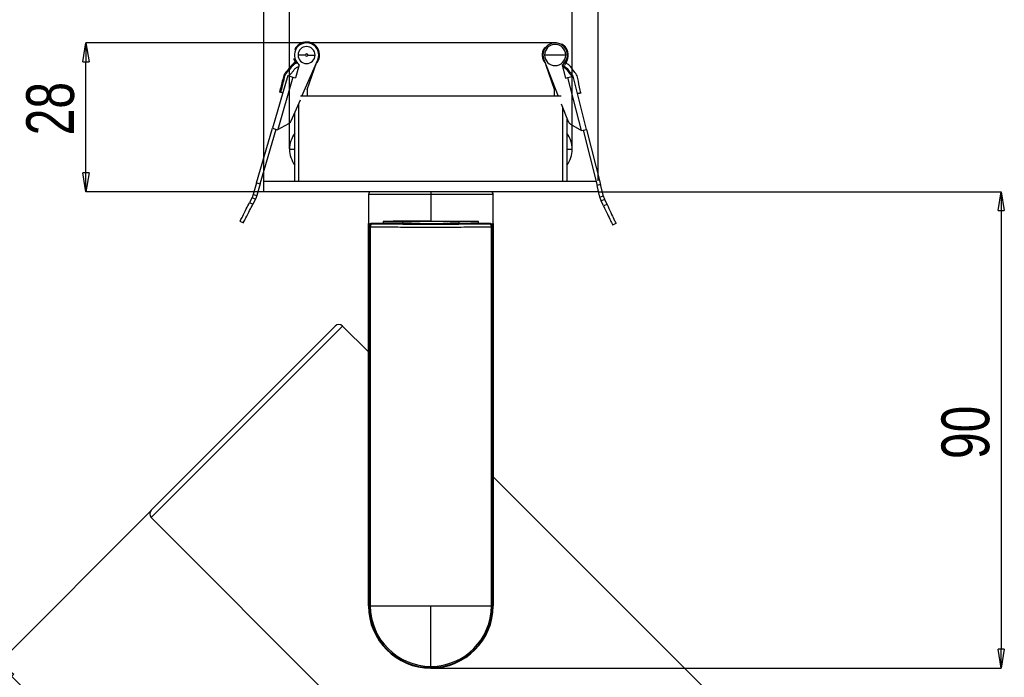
# Model space of a CAD drawing. Header units: millimetres. Extents: x 105 to 699, y 61 to 481.
# Tile 10 of 25: x 208 to 394, y 197 to 321. Entities that reach past the tile are written whole.
import ezdxf

# ---------------------------------------------------------------- set-up
doc = ezdxf.new("R2010")
doc.units = ezdxf.units.MM
doc.header["$PDSIZE"] = -1
doc.linetypes.add('SLD-Solid', pattern=[0])
doc.layers.add('FORMAT', color=7, linetype='SLD-Solid')
doc.styles.add('SLDTEXTSTYLE0', font='TXT', dxfattribs={"width": 0.75})
doc.dimstyles.new('SLDDIMSTYLE0', dxfattribs={"dimtxt": 9, "dimasz": 3.556, "dimexe": 0, "dimexo": 0.0625, "dimgap": 2.25, "dimtad": 1, "dimdec": 0, "dimrnd": 1e-09, "dimzin": 12, "dimdsep": 46, "dimtxsty": 'SLDTEXTSTYLE0', "dimblk1": 'CLOSED', "dimblk2": 'CLOSED', "dimsah": 1, "dimcen": 0.09, "dimadec": 0, "dimazin": 3, "dimtfac": 1, "dimtofl": 0, "dimtmove": 0, "dimatfit": 3, "dimldrblk": 'CLOSED', "dimfxl": 1, "dimfrac": 2, "dimtolj": 1, "dimtzin": 12, "dimarcsym": 0})

# ---------------------------------------------------------------- blocks, each defined once
blk = doc.blocks.new('_Closed')
at = {"color": 0, "linetype": 'ByBlock', "lineweight": -2}
for p, q in [((-1, 0.166667), (0, 0)), ((-1, 0.166667), (-1, -0.166667)), ((0, 0), (-1, -0.166667)), ((0, 0), (-1, 0))]:
    blk.add_line(p, q, dxfattribs=at)
blk = doc.blocks.new('_D')
at = {"color": 0, "linetype": 'SLD-Solid', "lineweight": -2}
for p, q in [((232.95, 228.71), (204.18, 199.94)), ((318.1, 86.06), (206.7, 197.42)), ((358.07, 121.01), (320.61, 83.54))]:
    blk.add_line(p, q, dxfattribs=at)
at = {"layer": 'Defpoints', "color": 0, "linetype": 'SLD-Solid'}
for p in [(232.99, 228.76), (204.18, 199.94), (358.11, 121.05)]:
    blk.add_point(p, dxfattribs=at)
at = {"color": 0, "linetype": 'SLD-Solid', "lineweight": -2, "xscale": 3.556, "yscale": 3.556, "zscale": 3.556}
for p, rotation in [((204.18, 199.94), 135.0087284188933), ((320.61, 83.54), 315.0087284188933)]:
    blk.add_blockref('_Closed', p, dxfattribs=dict(at, rotation=rotation))
at = {"color": 0, "linetype": 'SLD-Solid', "lineweight": 18, "insert": (266.81, 153.23), "char_height": 9, "attachment_point": 2, "rotation": 315.0087, "style": 'SLDTEXTSTYLE0'}
blk.add_mtext('\\A1;165', dxfattribs=at)
blk = doc.blocks.new('_D_1')
at = {"color": 0, "linetype": 'SLD-Solid', "lineweight": -2}
for p, q in [((254.18, 290.8), (254.18, 353.54)), ((257.73, 353.54), (313.62, 353.54)), ((317.18, 290.8), (317.18, 353.54))]:
    blk.add_line(p, q, dxfattribs=at)
at = {"layer": 'Defpoints', "color": 0, "linetype": 'SLD-Solid'}
for p in [(317.18, 353.54), (254.18, 290.73), (317.18, 290.73)]:
    blk.add_point(p, dxfattribs=at)
at = {"color": 0, "linetype": 'SLD-Solid', "lineweight": -2, "xscale": 3.556, "yscale": 3.556, "zscale": 3.556, "rotation": 180}
blk.add_blockref('_Closed', (254.18, 353.54), dxfattribs=at)
at = {"color": 0, "linetype": 'SLD-Solid', "lineweight": -2, "xscale": 3.556, "yscale": 3.556, "zscale": 3.556}
blk.add_blockref('_Closed', (317.18, 353.54), dxfattribs=at)
at = {"color": 0, "linetype": 'SLD-Solid', "lineweight": 18, "insert": (285.91, 364.79), "char_height": 9, "attachment_point": 2, "style": 'SLDTEXTSTYLE0'}
blk.add_mtext('\\A1;63', dxfattribs=at)
blk = doc.blocks.new('_D_2')
at = {"color": 0, "linetype": 'SLD-Solid', "lineweight": -2}
for p, q in [((309.04, 316.78), (220.68, 316.78)), ((220.68, 292.29), (220.68, 313.23)), ((254.11, 288.73), (220.68, 288.73))]:
    blk.add_line(p, q, dxfattribs=at)
at = {"layer": 'Defpoints', "color": 0, "linetype": 'SLD-Solid'}
for p in [(220.68, 316.78), (309.1, 316.78), (254.18, 288.73)]:
    blk.add_point(p, dxfattribs=at)
at = {"color": 0, "linetype": 'SLD-Solid', "lineweight": -2, "xscale": 3.556, "yscale": 3.556, "zscale": 3.556}
for p, rotation in [((220.68, 316.78), 90), ((220.68, 288.73), 270)]:
    blk.add_blockref('_Closed', p, dxfattribs=dict(at, rotation=rotation))
at = {"color": 0, "linetype": 'SLD-Solid', "lineweight": 18, "insert": (209.43, 304.38), "char_height": 9, "attachment_point": 2, "rotation": 90, "style": 'SLDTEXTSTYLE0'}
blk.add_mtext('\\A1;28', dxfattribs=at)
blk = doc.blocks.new('_D_3')
at = {"color": 0, "linetype": 'SLD-Solid', "lineweight": -2}
for p, q in [((317.24, 288.73), (393.15, 288.73)), ((393.15, 285.18), (393.15, 202.54)), ((285.74, 198.98), (393.15, 198.98))]:
    blk.add_line(p, q, dxfattribs=at)
at = {"layer": 'Defpoints', "color": 0, "linetype": 'SLD-Solid'}
for p in [(317.18, 288.73), (285.68, 198.98), (393.15, 198.98)]:
    blk.add_point(p, dxfattribs=at)
at = {"color": 0, "linetype": 'SLD-Solid', "lineweight": -2, "xscale": 3.556, "yscale": 3.556, "zscale": 3.556}
for p, rotation in [((393.15, 288.73), 90), ((393.15, 198.98), 270)]:
    blk.add_blockref('_Closed', p, dxfattribs=dict(at, rotation=rotation))
at = {"color": 0, "linetype": 'SLD-Solid', "lineweight": 18, "insert": (381.9, 243.4), "char_height": 9, "attachment_point": 2, "rotation": 90, "style": 'SLDTEXTSTYLE0'}
blk.add_mtext('\\A1;90', dxfattribs=at)
blk = doc.blocks.new('_D_5')
at = {"layer": 'Defpoints', "color": 0}
for p in [(312.3, 336.02), (259.05, 296.73), (312.3, 296.73)]:
    blk.add_point(p, dxfattribs=at)
at = {"layer": 'FORMAT', "color": 0, "lineweight": -2}
for p, q in [((259.05, 296.8), (259.05, 336.02)), ((262.61, 336.02), (308.74, 336.02)), ((312.3, 296.8), (312.3, 336.02))]:
    blk.add_line(p, q, dxfattribs=at)
at = {"layer": 'FORMAT', "color": 0, "lineweight": -2, "xscale": 3.556, "yscale": 3.556, "zscale": 3.556, "rotation": 180}
blk.add_blockref('_Closed', (259.05, 336.02), dxfattribs=at)
at = {"layer": 'FORMAT', "color": 0, "lineweight": -2, "xscale": 3.556, "yscale": 3.556, "zscale": 3.556}
blk.add_blockref('_Closed', (312.3, 336.02), dxfattribs=at)
at = {"layer": 'FORMAT', "color": 0, "insert": (285.91, 347.27), "char_height": 9, "attachment_point": 2, "style": 'SLDTEXTSTYLE0'}
blk.add_mtext('\\A1;53', dxfattribs=at)

msp = doc.modelspace()

# ---------------------------------------------------------------- linework, layer by layer
at = {"color": 7, "linetype": 'SLD-Solid', "lineweight": 25}
for p, q in [((306.96, 313.64), (309.68, 306.73)), ((311.1, 314.48), (307.1, 314.48)), ((260.88, 312.64), (260.17, 310.2)), ((260.71, 312.03), (260.62, 312.25)), ((261.39, 306.73), (264.36, 313.57)), ((262.37, 308.01), (264.12, 313.02)), ((308.98, 308.01), (307.42, 312.48)), ((310.4, 312.59), (311.03, 310.13)), ((258.73, 310.61), (255.84, 300.69)), ((259.69, 310.34), (256.81, 300.45)), ((258.73, 310.61), (259.69, 310.34)), ((259.69, 310.34), (260.17, 310.2)), ((311.03, 310.13), (311.51, 310.25)), ((311.51, 310.25), (312.48, 310.5)), ((314.05, 300.27), (311.51, 310.25)), ((315.03, 300.48), (312.48, 310.5)), ((262.37, 308.01), (262.37, 306.73)), ((308.98, 306.73), (308.98, 308.01)), ((310.25, 306.73), (261.1, 306.73)), ((259.36, 302.06), (261.1, 306.07)), ((260.78, 290.73), (260.78, 305.33)), ((310.25, 305.3), (311.56, 301.97)), ((310.57, 290.73), (310.57, 304.48)), ((260.05, 290.73), (260.05, 303.66)), ((311.3, 302.64), (311.3, 290.73)), ((252.84, 290.39), (255.84, 300.69)), ((255.84, 300.69), (256.77, 300.42)), ((256.81, 300.45), (258.92, 301.58)), ((311.99, 301.47), (314.05, 300.27)), ((253.52, 290.19), (256.52, 300.5)), ((256.77, 300.42), (256.79, 300.42)), ((314.09, 300.24), (314.07, 300.24)), ((314.09, 300.24), (315.03, 300.48)), ((314.35, 300.31), (316.99, 289.91)), ((315.03, 300.48), (317.67, 290.08)), ((259.05, 296.73), (260.05, 296.73)), ((311.3, 296.73), (312.3, 296.73)), ((252.84, 290.39), (252.21, 288.2)), ((252.84, 290.39), (253.52, 290.19)), ((253.52, 290.19), (252.88, 288.01)), ((254.18, 290.73), (316.78, 290.73)), ((254.18, 288.73), (254.18, 290.73)), ((317.67, 290.08), (316.99, 289.91)), ((317.55, 287.7), (316.99, 289.91)), ((318.23, 287.87), (317.67, 290.08)), ((251.98, 287.63), (251.51, 286.7)), ((251.98, 287.63), (252.61, 287.31)), ((252.21, 288.2), (252.88, 288.01)), ((317.18, 288.73), (254.18, 288.73)), ((273.93, 288.23), (273.93, 282.78)), ((285.68, 288.23), (273.93, 288.23)), ((285.68, 288.73), (285.68, 288.23)), ((285.68, 288.23), (285.68, 283.2)), ((297.43, 288.23), (285.68, 288.23)), ((297.43, 282.78), (297.43, 288.23)), ((317.18, 288.73), (317.18, 289.18)), ((318.23, 287.87), (317.55, 287.7)), ((251.51, 286.7), (252.13, 286.39)), ((252.61, 287.31), (252.13, 286.39)), ((318.44, 287.29), (317.8, 286.99)), ((318.24, 286.05), (317.8, 286.99)), ((318.88, 286.35), (318.24, 286.05)), ((318.88, 286.35), (318.44, 287.29)), ((249.71, 283.17), (250.34, 282.85)), ((273.93, 282.77), (273.93, 282.77)), ((273.93, 282.24), (273.93, 282.77)), ((273.93, 282.31), (273.93, 282.77)), ((273.93, 282.23), (274.04, 282.12)), ((273.93, 282.23), (273.93, 282.23)), ((273.93, 210.73), (273.93, 282.23)), ((274.01, 282.51), (274.01, 282.51)), ((274.27, 282.12), (274.04, 282.12)), ((274.04, 210.73), (274.04, 282.12)), ((274.27, 282.12), (274.27, 210.73)), ((274.54, 282.62), (274.43, 282.73)), ((280.1, 282.73), (274.43, 282.73)), ((276.72, 283.13), (280.4, 283.13)), ((276.72, 283.13), (276.72, 282.73)), ((280.4, 282.73), (280.4, 283.13)), ((294.64, 283.13), (290.95, 283.13)), ((290.95, 283.13), (290.95, 282.73)), ((296.93, 282.73), (291.25, 282.73)), ((294.64, 282.73), (294.64, 283.13)), ((296.93, 282.73), (296.82, 282.62)), ((297.08, 210.73), (297.08, 282.12)), ((297.32, 282.12), (297.08, 282.12)), ((297.32, 282.12), (297.43, 282.23)), ((297.32, 282.12), (297.32, 210.73)), ((297.34, 282.51), (297.34, 282.51)), ((297.43, 282.77), (297.42, 282.77)), ((297.42, 282.77), (297.42, 282.31)), ((297.43, 271.51), (297.43, 282.77)), ((297.43, 282.23), (297.43, 282.23)), ((297.43, 282.23), (297.43, 210.73)), ((320.55, 282.76), (319.91, 282.46)), ((269.05, 263.41), (232.99, 227.34)), ((232.99, 228.76), (267.64, 263.41)), ((269.05, 263.41), (273.93, 258.54)), ((297.43, 235.05), (336.94, 195.54)), ((232.99, 227.34), (300.89, 159.47)), ((273.93, 210.73), (274.04, 210.73)), ((274.04, 210.73), (274.27, 210.73)), ((274.27, 210.73), (285.68, 210.73)), ((285.68, 210.73), (297.08, 210.73)), ((285.68, 199.33), (285.68, 210.73)), ((297.08, 210.73), (297.32, 210.73)), ((297.32, 210.73), (297.43, 210.73))]:
    msp.add_line(p, q, dxfattribs=at)
at = {"color": 7, "linetype": 'SLD-Solid', "lineweight": 25, "flags": 128}
for points in [[(260.74, 312.75), (260.76, 312.72), (260.84, 312.57)], [(274.54, 282.62), (274.49, 282.61), (274.44, 282.58), (274.39, 282.54), (274.35, 282.48), (274.32, 282.4), (274.29, 282.31), (274.28, 282.22), (274.27, 282.12)], [(296.82, 282.62), (294.95, 282.61), (292.99, 282.59), (290.96, 282.58), (288.87, 282.57), (286.74, 282.57), (284.61, 282.57), (282.49, 282.57), (280.4, 282.58), (278.36, 282.59), (276.4, 282.61), (274.54, 282.62)], [(297.08, 282.12), (297.08, 282.22), (297.06, 282.31), (297.04, 282.4), (297, 282.48), (296.96, 282.54), (296.92, 282.58), (296.87, 282.61), (296.82, 282.62)]]:
    msp.add_lwpolyline(points, dxfattribs=at)
at = {"color": 7, "linetype": 'SLD-Solid', "lineweight": 25}
for centre, radius, start, end in [((262.25, 314.48), 2.3, 336.4797, 156.4797), ((262.25, 314.48), 1.6, 0, 180), ((309.1, 314.48), 2.3, 304.6069, 201.5419), ((309.1, 314.48), 2, 0, 180), ((262.25, 314.48), 2.3, 156.4797, 233.4147), ((262.25, 314.48), 1.6, 180, 0), ((262.25, 314.48), 0.22, 0, 180), ((262.25, 314.48), 0.22, 180, 0), ((309.1, 314.48), 2, 180, 0), ((312.4, 311.65), 2.1, 148.5896, 157.8406), ((264.05, 296.73), 5, 143.1301, 180), ((307.3, 296.73), 5, 0, 36.8699), ((264.05, 296.73), 5, 180, 216.8699), ((307.3, 296.73), 5, 323.1301, 0), ((274.43, 288.23), 0.5, 90, 180), ((296.93, 288.23), 0.5, 0, 90), ((274.54, 282.12), 0.5, 90.003, 179.9796), ((296.82, 282.12), 0.5, 0.0204, 89.997), ((268.34, 262.7), 1, 45.0087, 135.0087), ((233.7, 228.05), 1, 135.0087, 225.0087), ((285.68, 210.73), 11.75, 180, 0), ((285.68, 210.73), 11.64, 180, 0), ((285.68, 210.73), 11.41, 180, 270), ((285.68, 210.73), 11.41, 270, 0)]:
    msp.add_arc(centre, radius, start, end, dxfattribs=at)
for points, knots in [([(264.06, 312.83), (264.18, 312.97), (264.41, 313.27), (264.63, 313.79), (264.72, 314.36), (264.68, 314.94), (264.51, 315.49), (264.22, 315.98), (263.82, 316.4), (263.33, 316.71), (262.79, 316.9), (262.21, 316.95), (261.64, 316.88), (261.1, 316.67), (260.62, 316.33), (260.25, 315.94), (260.1, 315.63), (260.04, 315.49)], [0, 0, 0, 0, 0.064793, 0.132463, 0.200045, 0.267486, 0.33517, 0.402953, 0.470738, 0.538504, 0.606314, 0.674196, 0.742146, 0.810112, 0.87814, 0.946277, 1, 1, 1, 1]), ([(307.13, 315.87), (307.03, 315.73), (306.78, 315.38), (306.63, 314.7), (306.69, 313.94), (306.91, 313.31), (307.17, 313.02), (307.26, 312.92)], [0, 0, 0, 0, 0.160877, 0.398786, 0.636179, 0.873773, 1, 1, 1, 1]), ([(310.56, 311.98), (310.61, 312.1), (310.73, 312.42), (311.12, 312.84), (311.39, 313.47), (311.56, 314.17), (311.55, 314.91), (311.31, 315.62), (310.9, 316.21), (310.52, 316.45), (310.36, 316.56)], [0, 0, 0, 0, 0.0736162, 0.1909408, 0.3257149, 0.4606316, 0.6013941, 0.7439764, 0.8861718, 1, 1, 1, 1]), ([(260.17, 313.05), (260.08, 313.21), (259.95, 313.46), (259.91, 313.74), (259.9, 313.84)], [0, 0, 0, 0, 0.660972, 1, 1, 1, 1]), ([(262.03, 314.48), (261.92, 314.48), (261.69, 314.48), (261.21, 314.48), (260.87, 314.48), (260.65, 314.48)], [0, 0, 0, 0, 0.280212, 0.559851, 1, 1, 1, 1]), ([(262.47, 314.48), (262.59, 314.48), (262.82, 314.48), (263.3, 314.48), (263.64, 314.48), (263.85, 314.48)], [0, 0, 0, 0, 0.280212, 0.559851, 1, 1, 1, 1]), ([(260.43, 313.14), (260.42, 313.14), (260.27, 313.12), (259.85, 312.93), (259.32, 312.42), (258.86, 311.85), (258.47, 311.38), (258.1, 310.96), (257.89, 310.41), (257.62, 309.24), (257.36, 308.29), (257.15, 307.5)], [0, 0, 0, 0, 0.0046227, 0.0667472, 0.1997059, 0.3224331, 0.3898614, 0.4694508, 0.5648984, 0.6445232, 1, 1, 1, 1]), ([(260.59, 312.98), (260.58, 312.98), (260.46, 312.97), (260.22, 312.88), (259.85, 312.69), (259.53, 312.37), (259.08, 311.79), (258.51, 311.22), (258.08, 310.47), (257.83, 309.23), (257.56, 308.24), (257.34, 307.46)], [0, 0, 0, 0, 0.0031369, 0.0562945, 0.1093833, 0.1875092, 0.2559426, 0.438575, 0.5435905, 0.6361062, 1, 1, 1, 1]), ([(258.97, 310.57), (258.98, 310.58), (259.11, 310.8), (259.44, 311.13), (259.84, 311.61), (260.15, 312.02), (260.47, 312.22), (260.68, 312.3), (260.78, 312.3), (260.78, 312.3)], [0, 0, 0, 0, 0.014085, 0.294675, 0.548054, 0.748692, 0.882354, 0.996317, 1, 1, 1, 1]), ([(310.66, 312.2), (310.76, 312.16), (311.12, 312.01), (311.52, 311.33), (311.99, 310.83), (312.23, 310.48), (312.26, 310.44)], [0, 0, 0, 0, 0.137136, 0.475167, 0.93547, 1, 1, 1, 1]), ([(310.74, 312.38), (310.78, 312.37), (310.9, 312.33), (311.25, 312.11), (311.67, 311.45), (312.22, 310.94), (312.42, 310.53), (312.44, 310.48)], [0, 0, 0, 0, 0.045559, 0.144102, 0.472064, 0.94512, 1, 1, 1, 1]), ([(313.96, 307.33), (313.78, 308.06), (313.52, 309.12), (313.31, 310.58), (312.54, 311.51), (311.98, 312.45), (311.35, 312.85), (311.14, 312.98)], [0, 0, 0, 0, 0.344927, 0.505053, 0.658458, 0.88799, 1, 1, 1, 1]), ([(257.34, 307.46), (257.3, 307.47), (257.21, 307.49), (257.15, 307.5), (257.16, 307.5), (257.16, 307.5)], [0, 0, 0, 0, 0.415862, 0.830815, 1, 1, 1, 1]), ([(257.78, 307.34), (257.74, 307.35), (257.65, 307.37), (257.49, 307.42), (257.39, 307.44), (257.34, 307.46)], [0, 0, 0, 0, 0.269117, 0.633212, 1, 1, 1, 1]), ([(313.95, 307.33), (313.95, 307.33), (313.96, 307.33), (313.89, 307.32), (313.76, 307.29), (313.6, 307.25), (313.44, 307.22), (313.36, 307.2), (313.32, 307.19)], [0, 0, 0, 0, 0.112894, 0.303593, 0.494001, 0.684842, 0.874849, 1, 1, 1, 1]), ([(258.92, 301.58), (259.02, 301.65), (259.21, 301.78), (259.31, 301.98), (259.36, 302.06)], [0, 0, 0, 0, 0.559962, 1, 1, 1, 1]), ([(311.56, 301.97), (311.62, 301.86), (311.72, 301.66), (311.91, 301.53), (311.99, 301.47)], [0, 0, 0, 0, 0.5608459, 1, 1, 1, 1]), ([(256.81, 300.45), (256.81, 300.44), (256.79, 300.44), (256.78, 300.43), (256.77, 300.42)], [0, 0, 0, 0, 0.559516, 1, 1, 1, 1]), ([(256.81, 300.45), (256.81, 300.44), (256.8, 300.43), (256.8, 300.42), (256.79, 300.42)], [0, 0, 0, 0, 0.559549, 1, 1, 1, 1]), ([(314.09, 300.24), (314.08, 300.25), (314.07, 300.26), (314.06, 300.26), (314.05, 300.27)], [0, 0, 0, 0, 0.560482, 1, 1, 1, 1]), ([(314.07, 300.24), (314.07, 300.24), (314.06, 300.25), (314.05, 300.26), (314.05, 300.27)], [0, 0, 0, 0, 0.560452, 1, 1, 1, 1]), ([(252.21, 288.2), (252.17, 288.09), (252.11, 287.9), (252.02, 287.71), (251.98, 287.63)], [0, 0, 0, 0, 0.559957, 1, 1, 1, 1]), ([(252.88, 288.01), (252.84, 287.87), (252.76, 287.64), (252.65, 287.41), (252.61, 287.31)], [0, 0, 0, 0, 0.559957, 1, 1, 1, 1]), ([(317.8, 286.99), (317.75, 287.12), (317.65, 287.35), (317.58, 287.59), (317.55, 287.7)], [0, 0, 0, 0, 0.559957, 1, 1, 1, 1]), ([(318.44, 287.29), (318.39, 287.4), (318.31, 287.58), (318.26, 287.78), (318.23, 287.87)], [0, 0, 0, 0, 0.559957, 1, 1, 1, 1]), ([(249.71, 283.17), (249.75, 283.24), (249.82, 283.37), (250.3, 284.31), (250.89, 285.48), (251.3, 286.3), (251.51, 286.7)], [0, 0, 0, 0, 0.278848, 0.557913, 0.779221, 1, 1, 1, 1]), ([(250.34, 282.85), (250.37, 282.92), (250.44, 283.05), (250.92, 284), (251.51, 285.16), (251.93, 285.98), (252.13, 286.39)], [0, 0, 0, 0, 0.278848, 0.557913, 0.779221, 1, 1, 1, 1]), ([(318.24, 286.05), (318.49, 285.52), (318.98, 284.47), (319.53, 283.29), (319.86, 282.59), (319.9, 282.5), (319.91, 282.46)], [0, 0, 0, 0, 0.280541, 0.560064, 0.780621, 1, 1, 1, 1]), ([(318.88, 286.35), (319.12, 285.82), (319.61, 284.76), (320.16, 283.58), (320.49, 282.88), (320.53, 282.8), (320.55, 282.76)], [0, 0, 0, 0, 0.280541, 0.560064, 0.780621, 1, 1, 1, 1]), ([(274.43, 282.73), (274.37, 282.73), (274.26, 282.72), (274.13, 282.65), (274.04, 282.55), (273.98, 282.46), (273.93, 282.35), (273.93, 282.28), (273.93, 282.23)], [0, 0, 0, 0, 0.198279, 0.4305538, 0.5600544, 0.6981328, 0.8447834, 1, 1, 1, 1]), ([(274.01, 282.51), (274, 282.5), (273.97, 282.45), (273.94, 282.37), (273.93, 282.29), (273.93, 282.25), (273.93, 282.23)], [0, 0, 0, 0, 0.165934, 0.555547, 0.833669, 1, 1, 1, 1]), ([(274.27, 282.12), (275.06, 282.12), (276.56, 282.1), (278.84, 282.09), (281.18, 282.08), (283.44, 282.07), (285.68, 282.07), (287.92, 282.07), (290.18, 282.08), (292.51, 282.09), (294.8, 282.1), (296.29, 282.12), (297.08, 282.12)], [0, 0, 0, 0, 0.113666, 0.215209, 0.304623, 0.415955, 0.500001, 0.584041, 0.695371, 0.784785, 0.88633, 1, 1, 1, 1]), ([(285.68, 283.2), (284.83, 283.2), (283.13, 283.2), (280.71, 283.18), (278.48, 283.16), (277.3, 283.14), (276.72, 283.13)], [0, 0, 0, 0, 0.249927, 0.499995, 0.749925, 1, 1, 1, 1]), ([(285.68, 282.7), (285.18, 282.7), (284.19, 282.71), (282.75, 282.71), (281.36, 282.72), (280.52, 282.73), (280.1, 282.73)], [0, 0, 0, 0, 0.250078, 0.500072, 0.750126, 1, 1, 1, 1]), ([(280.4, 283.13), (280.82, 283.13), (281.65, 283.14), (283.41, 283.15), (285.23, 283.16), (287.01, 283.16), (288.36, 283.15), (289.7, 283.14), (290.53, 283.13), (290.95, 283.13)], [0, 0, 0, 0, 0.131173, 0.261897, 0.499687, 0.618547, 0.738101, 0.86875, 1, 1, 1, 1]), ([(285.68, 283.2), (286.48, 283.2), (288.12, 283.2), (290.52, 283.18), (292.79, 283.16), (294.02, 283.14), (294.64, 283.13)], [0, 0, 0, 0, 0.237327, 0.483104, 0.737328, 1, 1, 1, 1]), ([(291.25, 282.73), (290.83, 282.73), (290, 282.72), (288.61, 282.71), (287.16, 282.71), (286.17, 282.7), (285.68, 282.7)], [0, 0, 0, 0, 0.249774, 0.499996, 0.749776, 1, 1, 1, 1]), ([(296.93, 282.73), (296.98, 282.73), (297.09, 282.72), (297.22, 282.64), (297.32, 282.55), (297.38, 282.46), (297.42, 282.35), (297.42, 282.27), (297.43, 282.23)], [0, 0, 0, 0, 0.199159, 0.431727, 0.561155, 0.699014, 0.845297, 1, 1, 1, 1]), ([(297.33, 282.51), (297.35, 282.48), (297.39, 282.43), (297.42, 282.33), (297.42, 282.27), (297.43, 282.23)], [0, 0, 0, 0, 0.331235, 0.658559, 1, 1, 1, 1])]:
    msp.add_open_spline(points, degree=3, knots=knots, dxfattribs=at)

# ---------------------------------------------------------------- dimensions: what is measured, and where the dimension line sits
at = {"color": 5, "linetype": 'SLD-Solid', "lineweight": 18}
dim = msp.add_linear_dim(base=(317.18, 353.54), p1=(254.18, 290.73), p2=(317.18, 290.73), dimstyle='SLDDIMSTYLE0', dxfattribs=at)
dim.commit()
dim.dimension.update_dxf_attribs({"geometry": '_D_1', "text_midpoint": (285.91, 353.54), "dimtype": 160})
for base, p1, p2, angle, picture, middle in [((220.68, 316.78), (254.18, 288.73), (309.1, 316.78), 90, '_D_2', (220.68, 304.38)), ((393.15, 198.98), (317.18, 288.73), (285.68, 198.98), 90, '_D_3', (393.15, 243.4)), ((204.18, 199.94), (358.11, 121.05), (232.99, 228.76), 315.0087, '_D', (258.86, 145.27))]:
    dim = msp.add_linear_dim(base=base, p1=p1, p2=p2, angle=angle, dimstyle='SLDDIMSTYLE0', dxfattribs=at)
    dim.commit()
    dim.dimension.update_dxf_attribs({"geometry": picture, "text_midpoint": middle, "dimtype": 160})
at = {"layer": 'FORMAT', "color": 5}
dim = msp.add_linear_dim(base=(312.3, 336.02), p1=(259.05, 296.73), p2=(312.3, 296.73), dimstyle='SLDDIMSTYLE0', dxfattribs=at)
dim.commit()
dim.dimension.update_dxf_attribs({"geometry": '_D_5', "text_midpoint": (285.91, 336.02), "dimtype": 160})

doc.saveas('drawing.dxf')
